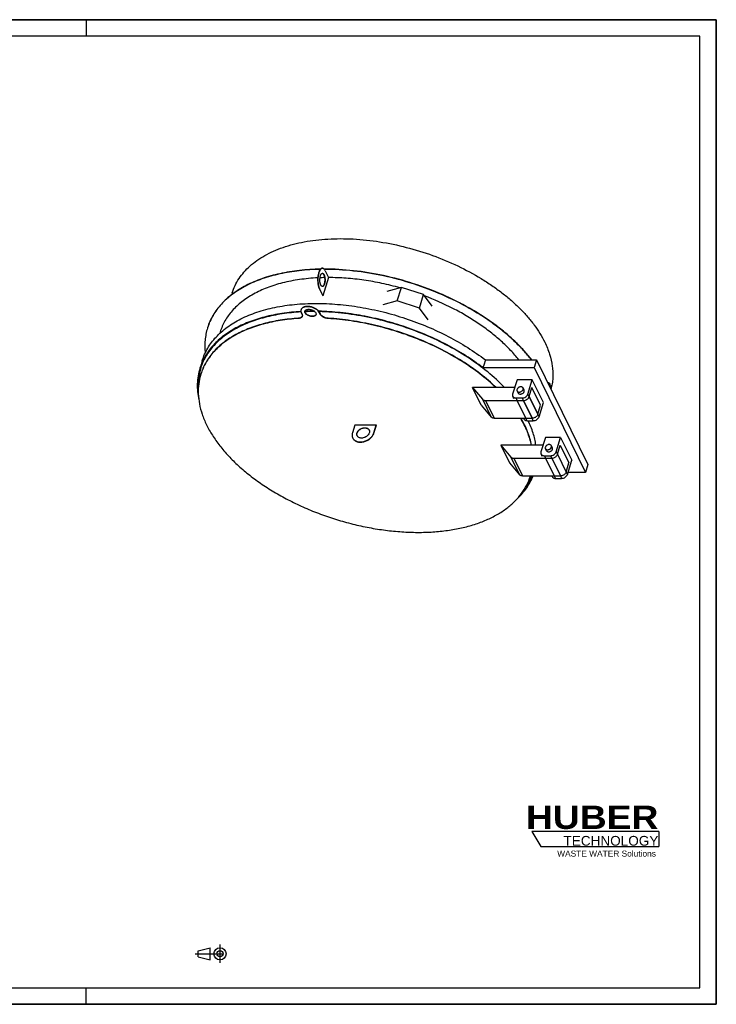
# Model space of a CAD drawing. Header units: millimetres. Extents: x 0 to 4200, y 0 to 2970.
# Tile 2 of 2: x 2100 to 4200, y 0 to 2970. Entities that reach past the tile are written whole.
import ezdxf

# ---------------------------------------------------------------- set-up
doc = ezdxf.new("R2010")
doc.units = ezdxf.units.MM
doc.header["$LTSCALE"] = 231
doc.linetypes.add('CENTER', pattern=[0.6, 0.375, -0.075, 0.075, -0.075])
doc.layers.get('0').update_dxf_attribs({"linetype": 'CONTINUOUS'})
doc.layers.add('005_AXIS', color=7, linetype='CONTINUOUS')
doc.layers.add('HUBER_Logo_BL4', color=7, linetype='CONTINUOUS')
doc.styles.add('TEXTSTYLE_2', font='ariblk.ttf')
doc.styles.add('TEXTSTYLE_3', font='arial.ttf')

# ---------------------------------------------------------------- blocks, each defined once
blk = doc.blocks.new('HUBER_LOGO_BL4', base_point=(3837.5, 503.7))
at = {"layer": 'HUBER_Logo_BL4', "color": 5, "linetype": 'CONTINUOUS'}
for p, q in [((4026.4, 521), (3643.9, 521)), ((3643.9, 521), (3670.9, 476)), ((4026.4, 521), (4026.4, 476)), ((3670.9, 476), (4026.4, 476))]:
    blk.add_line(p, q, dxfattribs=at)
at = {"layer": 'HUBER_Logo_BL4', "color": 2, "linetype": 'CONTINUOUS', "attachment_point": 3, "line_spacing_factor": 0.78}
for s, insert, char_height, width, style in [('HUBER\\P\\fArial;\\H29.25;TECHNOLOGY ', (4025.4, 599.1), 70.2, 387.672, 'TEXTSTYLE_2'), ('WASTE WATER Solutions', (4018, 463.6), 18, 297.033, 'TEXTSTYLE_3')]:
    blk.add_mtext(s, dxfattribs=dict(at, insert=insert, char_height=char_height, width=width, style=style))
blk = doc.blocks.new('PROJEKTIONSMETHODE_1_BL5', base_point=(2680, 152.5))
at = {"color": 2, "linetype": 'CENTER'}
for p, q in [((2703.8, 180), (2703.8, 125)), ((2628.7, 152.5), (2731.3, 152.5))]:
    blk.add_line(p, q, dxfattribs=at)
at = {"color": 2, "linetype": 'CONTINUOUS'}
for p, q in [((2637.8, 161.7), (2674.5, 170.8)), ((2637.8, 143.3), (2637.8, 161.7)), ((2674.5, 134.2), (2674.5, 170.8)), ((2637.8, 143.3), (2674.5, 134.2))]:
    blk.add_line(p, q, dxfattribs=at)
for radius in [18.3, 9.17]:
    blk.add_circle((2703.8, 152.5), radius, dxfattribs=at)

msp = doc.modelspace()

# ---------------------------------------------------------------- linework, layer by layer
at = {"color": 7, "linetype": 'CONTINUOUS'}
for p, q in [((0, 2970), (4200, 2970)), ((4200, 0), (4200, 2970)), ((3250.841, 2162.451), (3207.066, 2150.224)), ((3238.253, 2121.718), (3250.841, 2162.451)), ((3317.353, 2140.694), (3250.841, 2162.451)), ((3304.766, 2099.961), (3317.353, 2140.694)), ((3343.827, 2105.49), (3317.353, 2140.694)), ((3238.253, 2121.718), (3194.479, 2109.491)), ((3304.766, 2099.961), (3238.253, 2121.718)), ((3331.24, 2064.757), (3304.766, 2099.961)), ((2666.351, 2040.797), (2666.107, 2040.014)), ((2666.358, 2040.795), (2666.107, 2040.014)), ((2650.435, 1941.881), (2645.594, 1926.215)), ((3503.768, 1943.88), (3498.926, 1928.213)), ((3503.768, 1943.88), (3658.146, 1943.88)), ((3658.146, 1943.88), (3650.884, 1920.38)), ((3658.146, 1943.88), (3813.107, 1628.102)), ((2645.594, 1926.215), (2643.173, 1918.381)), ((2646.219, 1901.136), (2645.975, 1900.353)), ((2646.229, 1901.132), (2645.975, 1900.353)), ((3498.926, 1928.213), (3496.506, 1920.38)), ((3496.506, 1920.38), (3650.884, 1920.38)), ((3650.884, 1920.38), (3805.845, 1604.602)), ((3535.284, 1860.579), (3464.607, 1860.579)), ((3490.84, 1807.12), (3464.607, 1860.579)), ((3464.607, 1860.579), (3495.573, 1824.854)), ((3592.195, 1860.579), (3535.284, 1860.579)), ((3602.498, 1844.05), (3599.447, 1850.266)), ((3620.452, 1852.861), (3617.402, 1859.077)), ((3635.741, 1833.163), (3644.214, 1860.579)), ((3670.447, 1807.12), (3644.214, 1860.579)), ((3504.279, 1821.413), (3599.873, 1821.413)), ((3599.873, 1821.413), (3618.294, 1821.413)), ((3629.111, 1824.849), (3629.137, 1824.866)), ((3629.115, 1824.846), (3629.14, 1824.863)), ((3490.84, 1807.12), (3521.807, 1771.396)), ((3661.975, 1779.704), (3670.447, 1807.12)), ((3530.513, 1767.954), (3626.107, 1767.954)), ((3626.107, 1767.954), (3644.528, 1767.954)), ((3655.37, 1771.408), (3655.345, 1771.391)), ((3655.373, 1771.404), (3655.348, 1771.387)), ((3550.018, 1686.528), (3576.252, 1633.07)), ((3550.018, 1686.528), (3580.985, 1650.803)), ((3642.928, 1686.528), (3550.018, 1686.528)), ((3677.607, 1686.528), (3642.928, 1686.528)), ((3687.909, 1669.999), (3684.859, 1676.215)), ((3705.864, 1678.81), (3702.813, 1685.026)), ((3721.153, 1659.112), (3729.625, 1686.528)), ((3729.625, 1686.528), (3755.859, 1633.07)), ((3589.691, 1647.362), (3685.285, 1647.362)), ((3685.285, 1647.362), (3703.706, 1647.362)), ((3714.523, 1650.798), (3714.548, 1650.815)), ((3714.526, 1650.795), (3714.551, 1650.812)), ((3576.252, 1633.07), (3607.219, 1597.345)), ((3747.387, 1605.653), (3755.859, 1633.07)), ((3805.845, 1604.602), (3753.027, 1604.602)), ((3813.107, 1628.102), (3805.845, 1604.602)), ((3615.924, 1593.903), (3711.518, 1593.903)), ((3639.613, 1593.296), (3639.794, 1593.903)), ((3639.613, 1593.296), (3639.799, 1593.902)), ((3711.518, 1593.903), (3729.94, 1593.903)), ((3740.782, 1597.357), (3740.757, 1597.34)), ((3740.785, 1597.353), (3740.76, 1597.336)), ((3628.8, 1566.408), (3628.356, 1565.753)), ((3628.829, 1566.395), (3628.377, 1565.744)), ((3628.896, 1566.548), (3628.8, 1566.408)), ((3628.926, 1566.535), (3628.829, 1566.395)), ((0, 0), (4200, 0))]:
    msp.add_line(p, q, dxfattribs=at)
at = {"color": 3, "linetype": 'CONTINUOUS'}
for p, q in [((4200, 2970), (0, 2970)), ((2300, 2970), (2300, 2920)), ((4200, 2970), (4200, 0)), ((2300, 0), (2300, 50)), ((4200, 0), (0, 0))]:
    msp.add_line(p, q, dxfattribs=at)
at = {"color": 5, "linetype": 'CONTINUOUS'}
for p, q in [((4150, 2920), (50, 2920)), ((4150, 50), (4150, 2920)), ((50, 50), (4150, 50))]:
    msp.add_line(p, q, dxfattribs=at)
at = {"color": 9, "linetype": 'CONTINUOUS'}
for p, q in [((3495.573, 1824.854), (3521.807, 1771.396)), ((3504.279, 1821.413), (3530.513, 1767.954)), ((3618.294, 1821.413), (3644.528, 1767.954)), ((3635.741, 1833.163), (3661.975, 1779.704)), ((3580.985, 1650.803), (3607.219, 1597.345)), ((3589.691, 1647.362), (3615.924, 1593.903)), ((3703.706, 1647.362), (3729.94, 1593.903)), ((3721.153, 1659.112), (3747.387, 1605.653))]:
    msp.add_line(p, q, dxfattribs=at)
at = {"color": 7, "linetype": 'CONTINUOUS'}
for centre, radius, start, end in [((2986.542, 1385.461), 705.24, 89.857434, 92.171938), ((2987.117, 1388.804), 700.654, 89.994565, 92.229515), ((2987.182, 1369.751), 719.707, 89.796727, 89.99991), ((3618.293, 1837.879), 16.466, 270.003881, 271.67676), ((3617.755, 1841.741), 20.359, 302.536974, 303.915092), ((3617.861, 1841.583), 20.169, 304.000747, 305.387513), ((3644.527, 1784.42), 16.466, 270.003881, 271.67676), ((3643.988, 1788.283), 20.359, 302.536974, 303.915092), ((3644.095, 1788.125), 20.169, 304.000747, 305.387513), ((3650.837, 1783.147), 11.658, 340.715458, 342.821334), ((3703.705, 1663.828), 16.466, 270.003881, 271.67676), ((3703.167, 1667.69), 20.359, 302.536974, 303.915092), ((3703.273, 1667.533), 20.169, 304.000747, 305.387513), ((3710.015, 1662.555), 11.658, 340.715458, 342.821334), ((3736.248, 1609.097), 11.658, 340.715458, 342.821334), ((3484.668, 1667.261), 175.893, 334.225867, 335.346307), ((3729.939, 1610.37), 16.466, 270.003881, 271.67676), ((3729.4, 1614.232), 20.359, 302.536974, 303.915092), ((3729.506, 1614.074), 20.169, 304.000747, 305.387513)]:
    msp.add_arc(centre, radius, start, end, dxfattribs=at)
for points, knots in [([(3006.709, 2217.585), (2985.556, 2217.234), (2944.41, 2214.746), (2885.203, 2205.216), (2831.037, 2190.124), (2782.832, 2169.698), (2747.651, 2148.054), (2723.569, 2128.344), (2707.818, 2112.746), (2694.123, 2096.13), (2682.548, 2078.566), (2673.151, 2060.135), (2668.358, 2047.298), (2666.35, 2040.797)], [0, 0, 0, 0, 0.15541803, 0.30230091, 0.43977105, 0.56747781, 0.68573757, 0.74170037, 0.79580023, 0.84832021, 0.89959793, 0.95001803, 1, 1, 1, 1]), ([(3006.004, 2216.794), (2984.929, 2216.43), (2943.932, 2213.93), (2884.936, 2204.42), (2830.948, 2189.385), (2782.878, 2169.052), (2747.771, 2147.516), (2723.716, 2127.907), (2707.969, 2112.388), (2694.263, 2095.857), (2682.66, 2078.382), (2673.218, 2060.043), (2668.384, 2047.267), (2666.351, 2040.797)], [0, 0, 0, 0, 0.15533402, 0.30215998, 0.43960736, 0.56732708, 0.68562968, 0.74162024, 0.79574881, 0.84829506, 0.89959277, 0.95002256, 1, 1, 1, 1]), ([(3643.595, 1943.885), (3636.04, 1953.655), (3619.731, 1972.991), (3592.588, 2000.634), (3562.407, 2027.38), (3529.413, 2053.029), (3493.85, 2077.394), (3442.866, 2108.224), (3374.453, 2142.305), (3287.607, 2175.137), (3197.722, 2199.35), (3107.454, 2214.232), (3047.256, 2217.729), (3017.747, 2217.685)], [0, 0, 0, 0, 0.05263723, 0.10766734, 0.16496893, 0.2243704, 0.28565806, 0.34858339, 0.47817336, 0.61073904, 0.74364546, 0.87423722, 1, 1, 1, 1]), ([(3642.746, 1943.885), (3635.183, 1953.62), (3618.868, 1972.883), (3591.738, 2000.423), (3561.592, 2027.067), (3528.656, 2052.618), (3493.169, 2076.89), (3442.315, 2107.602), (3374.098, 2141.561), (3287.518, 2174.294), (3197.912, 2198.463), (3107.914, 2213.36), (3047.887, 2216.909), (3018.455, 2216.902)], [0, 0, 0, 0, 0.05268268, 0.1077478, 0.16507354, 0.22448849, 0.28577971, 0.34869989, 0.47826007, 0.61078243, 0.74364903, 0.87422139, 1, 1, 1, 1]), ([(2650.435, 1941.881), (2652.431, 1948.34), (2657.209, 1961.094), (2666.614, 1979.386), (2678.224, 1996.794), (2691.979, 2013.237), (2707.812, 2028.641), (2725.646, 2042.941), (2745.4, 2056.076), (2774.742, 2072.272), (2815.925, 2089.117), (2870.334, 2103.503), (2929.746, 2112.237), (2993.12, 2115.177), (3059.35, 2112.28), (3127.268, 2103.598), (3195.676, 2089.286), (3263.36, 2069.597), (3329.121, 2044.881), (3391.796, 2015.574), (3450.268, 1982.199), (3486.607, 1957.041), (3503.768, 1943.88)], [0, 0, 0, 0, 0.02121205, 0.04261744, 0.06440099, 0.08673156, 0.10975658, 0.13359876, 0.15835481, 0.18409566, 0.23866097, 0.29744844, 0.36027509, 0.42672763, 0.49621669, 0.56802245, 0.64133386, 0.71528388, 0.78898243, 0.86154847, 0.93214238, 1, 1, 1, 1]), ([(2947.594, 2089.616), (2928.546, 2088.539), (2891.571, 2084.844), (2838.553, 2074.221), (2790.208, 2058.806), (2747.264, 2038.798), (2710.382, 2014.458), (2684.83, 1990.452), (2668.279, 1969.532), (2657.888, 1953.241), (2649.399, 1936.204), (2645.024, 1924.371), (2643.173, 1918.381)], [0, 0, 0, 0, 0.15441874, 0.30026761, 0.43690332, 0.5641726, 0.68252958, 0.79314903, 0.84620411, 0.89812318, 0.94926077, 1, 1, 1, 1]), ([(2947.864, 2088.349), (2928.917, 2087.264), (2892.138, 2083.561), (2839.405, 2072.956), (2791.323, 2057.588), (2748.614, 2037.656), (2711.933, 2013.418), (2686.522, 1989.52), (2670.06, 1968.698), (2659.724, 1952.483), (2651.28, 1935.527), (2646.926, 1923.751), (2645.084, 1917.791)], [0, 0, 0, 0, 0.15439826, 0.30022698, 0.43684693, 0.56410828, 0.68246742, 0.79309978, 0.84616487, 0.89809587, 0.94924675, 1, 1, 1, 1]), ([(3496.506, 1920.38), (3479.907, 1933.111), (3444.814, 1957.488), (3388.43, 1989.98), (3328.04, 2018.692), (3264.652, 2043.145), (3199.319, 2062.932), (3133.126, 2077.725), (3067.179, 2087.278), (3023.309, 2090.097), (3001.682, 2090.544)], [0, 0, 0, 0, 0.11811165, 0.24087572, 0.36705223, 0.49527844, 0.62412115, 0.75212642, 0.87786854, 1, 1, 1, 1]), ([(3561.658, 1860.586), (3545.75, 1877.213), (3510.557, 1909.353), (3451.159, 1952.4), (3384.668, 1991.006), (3312.642, 2024.262), (3236.758, 2051.398), (3158.788, 2071.779), (3080.565, 2084.927), (3028.359, 2088.747), (3002.659, 2089.293)], [0, 0, 0, 0, 0.11172357, 0.23072195, 0.35554645, 0.48442465, 0.61537795, 0.74632735, 0.87519405, 1, 1, 1, 1]), ([(2940.507, 2068.673), (2922.106, 2067.481), (2886.396, 2063.626), (2835.219, 2052.976), (2788.563, 2037.75), (2747.113, 2018.14), (2711.487, 1994.396), (2686.774, 1971.055), (2670.725, 1950.746), (2660.622, 1934.938), (2652.339, 1918.415), (2648.044, 1906.942), (2646.219, 1901.136)], [0, 0, 0, 0, 0.1541209, 0.29970779, 0.43616377, 0.56336933, 0.68179392, 0.79260253, 0.84578479, 0.89784376, 0.94912457, 1, 1, 1, 1]), ([(3535.284, 1860.579), (3520.052, 1875.116), (3487.004, 1903.197), (3432.304, 1941.025), (3372.029, 1975.112), (3307.344, 2004.799), (3239.489, 2029.518), (3169.77, 2048.793), (3099.538, 2062.25), (3052.489, 2067.255), (3029.201, 2068.673)], [0, 0, 0, 0, 0.11332401, 0.23289092, 0.35745217, 0.48553571, 0.6155234, 0.7457215, 0.87442808, 1, 1, 1, 1]), ([(2666.107, 2040.014), (2664.262, 2034.043), (2661.19, 2021.852), (2658.509, 2003.078), (2657.755, 1983.86), (2658.529, 1970.954), (2659.222, 1964.472)], [0, 0, 0, 0, 0.24554836, 0.49291601, 0.74385664, 1, 1, 1, 1]), ([(2643.173, 1918.381), (2640.87, 1910.929), (2637.251, 1895.6), (2634.923, 1871.875), (2635.689, 1847.514), (2638.207, 1831.246), (2639.939, 1823.089)], [0, 0, 0, 0, 0.24291013, 0.48875572, 0.74030147, 1, 1, 1, 1]), ([(2645.084, 1917.791), (2643.328, 1912.108), (2640.393, 1900.509), (2637.788, 1882.655), (2636.982, 1864.383), (2637.637, 1852.109), (2638.251, 1845.944)], [0, 0, 0, 0, 0.24570988, 0.49317164, 0.74407638, 1, 1, 1, 1]), ([(2646.261, 1921.41), (2643.994, 1913.353), (2640.608, 1896.751), (2639.628, 1879.842), (2639.708, 1871.335)], [0, 0, 0, 0, 0.49595892, 1, 1, 1, 1]), ([(2645.975, 1900.353), (2643.093, 1891.025), (2638.895, 1871.646), (2637.575, 1841.519), (2641.184, 1810.528), (2649.657, 1778.998), (2662.877, 1747.224), (2680.697, 1715.498), (2702.937, 1684.11), (2729.379, 1653.346), (2759.769, 1623.493), (2793.818, 1594.829), (2831.202, 1567.624), (2871.565, 1542.136), (2914.522, 1518.608), (2959.663, 1497.263), (3006.556, 1478.307), (3054.752, 1461.92), (3103.791, 1448.259), (3153.203, 1437.455), (3202.516, 1429.611), (3251.257, 1424.802), (3298.963, 1423.075), (3345.178, 1424.446), (3389.462, 1428.903), (3431.397, 1436.406), (3470.584, 1446.889), (3506.655, 1460.258), (3539.267, 1476.398), (3568.109, 1495.175), (3592.892, 1516.428), (3613.357, 1539.979), (3629.264, 1565.599), (3636.731, 1583.968), (3639.613, 1593.296)], [0, 0, 0, 0, 0.02239585, 0.04522446, 0.06887896, 0.09368359, 0.11987912, 0.14762111, 0.17698605, 0.20798108, 0.24055423, 0.27460421, 0.309989, 0.34653344, 0.38403587, 0.42227415, 0.46101116, 0.49999998, 0.53898879, 0.57772581, 0.61596409, 0.65346652, 0.69001096, 0.72539576, 0.75944575, 0.7920189, 0.82301393, 0.85237888, 0.88012087, 0.9063164, 0.93112103, 0.95477554, 0.97760415, 1, 1, 1, 1]), ([(3599.214, 1854.671), (3598.985, 1853.931), (3598.756, 1852.415), (3599.129, 1850.915), (3599.447, 1850.266)], [0, 0, 0, 0, 0.51739372, 1, 1, 1, 1]), ([(3617.402, 1859.077), (3617.233, 1859.421), (3616.812, 1860.08), (3615.67, 1861.226), (3613.711, 1862.233), (3610.941, 1862.633), (3607.954, 1862.266), (3605.019, 1861.165), (3601.677, 1858.974), (3599.772, 1856.477), (3599.214, 1854.671)], [0, 0, 0, 0, 0.05092358, 0.10298886, 0.21361372, 0.33632778, 0.46990858, 0.6095645, 0.74881002, 1, 1, 1, 1]), ([(3599.447, 1850.266), (3599.616, 1849.922), (3600.036, 1849.262), (3601.179, 1848.117), (3603.138, 1847.109), (3605.908, 1846.709), (3608.894, 1847.077), (3611.83, 1848.177), (3615.172, 1850.368), (3617.077, 1852.866), (3617.635, 1854.671)], [0, 0, 0, 0, 0.05092358, 0.10298886, 0.21361372, 0.33632778, 0.46990858, 0.6095645, 0.74881002, 1, 1, 1, 1]), ([(3602.498, 1844.05), (3602.666, 1843.706), (3603.087, 1843.046), (3604.23, 1841.901), (3606.188, 1840.893), (3608.959, 1840.493), (3611.945, 1840.861), (3614.881, 1841.961), (3618.223, 1844.152), (3620.127, 1846.649), (3620.685, 1848.455)], [0, 0, 0, 0, 0.05092357, 0.10298889, 0.21361388, 0.33632806, 0.46990889, 0.60956476, 0.74881019, 1, 1, 1, 1]), ([(3617.635, 1854.671), (3617.864, 1855.412), (3618.092, 1856.927), (3617.72, 1858.428), (3617.402, 1859.077)], [0, 0, 0, 0, 0.51739372, 1, 1, 1, 1]), ([(3620.685, 1848.455), (3620.914, 1849.195), (3621.143, 1850.711), (3620.771, 1852.212), (3620.452, 1852.861)], [0, 0, 0, 0, 0.51739377, 1, 1, 1, 1]), ([(3495.573, 1824.854), (3496.053, 1824.3), (3497.199, 1823.292), (3499.286, 1822.208), (3501.692, 1821.551), (3503.401, 1821.413), (3504.279, 1821.413)], [0, 0, 0, 0, 0.2281845, 0.46928359, 0.72643155, 1, 1, 1, 1]), ([(3618.775, 1821.42), (3619.624, 1821.444), (3623.108, 1821.812), (3626.473, 1823.153), (3628.705, 1824.577)], [0, 0, 0, 0, 0.24284626, 1, 1, 1, 1]), ([(3629.541, 1825.14), (3631.005, 1826.18), (3633.551, 1828.543), (3635.26, 1831.607), (3635.741, 1833.163)], [0, 0, 0, 0, 0.52435954, 1, 1, 1, 1]), ([(3530.513, 1767.954), (3529.634, 1767.954), (3527.926, 1768.092), (3525.52, 1768.75), (3523.433, 1769.834), (3522.287, 1770.842), (3521.807, 1771.396)], [0, 0, 0, 0, 0.27356845, 0.53071641, 0.7718155, 1, 1, 1, 1]), ([(3642.928, 1686.528), (3640.031, 1700.363), (3631.246, 1728.528), (3618.052, 1754.856), (3610.352, 1767.955)], [0, 0, 0, 0, 0.48193494, 1, 1, 1, 1]), ([(3656.135, 1686.523), (3654.435, 1698.957), (3648.595, 1724.338), (3638.88, 1748.462), (3633.084, 1760.495)], [0, 0, 0, 0, 0.48443747, 1, 1, 1, 1]), ([(3654.939, 1771.119), (3654.185, 1770.638), (3651.121, 1768.952), (3647.61, 1768.037), (3645.009, 1767.961)], [0, 0, 0, 0, 0.25571555, 1, 1, 1, 1]), ([(3661.841, 1779.297), (3661.323, 1777.818), (3659.624, 1774.926), (3657.174, 1772.676), (3655.775, 1771.682)], [0, 0, 0, 0, 0.47726185, 1, 1, 1, 1]), ([(3684.626, 1680.62), (3684.397, 1679.88), (3684.168, 1678.364), (3684.54, 1676.864), (3684.859, 1676.215)], [0, 0, 0, 0, 0.51739372, 1, 1, 1, 1]), ([(3702.813, 1685.026), (3702.645, 1685.37), (3702.224, 1686.029), (3701.081, 1687.175), (3699.123, 1688.183), (3696.353, 1688.583), (3693.366, 1688.215), (3690.43, 1687.114), (3687.088, 1684.923), (3685.184, 1682.426), (3684.626, 1680.62)], [0, 0, 0, 0, 0.05092358, 0.10298886, 0.21361372, 0.33632778, 0.46990858, 0.6095645, 0.74881002, 1, 1, 1, 1]), ([(3684.859, 1676.215), (3685.028, 1675.871), (3685.448, 1675.211), (3686.591, 1674.066), (3688.55, 1673.058), (3691.32, 1672.658), (3694.306, 1673.026), (3697.242, 1674.126), (3700.584, 1676.317), (3702.489, 1678.815), (3703.047, 1680.62)], [0, 0, 0, 0, 0.05092358, 0.10298886, 0.21361372, 0.33632778, 0.46990858, 0.6095645, 0.74881002, 1, 1, 1, 1]), ([(3687.909, 1669.999), (3688.078, 1669.655), (3688.499, 1668.995), (3689.642, 1667.85), (3691.6, 1666.842), (3694.37, 1666.442), (3697.357, 1666.81), (3700.293, 1667.91), (3703.635, 1670.101), (3705.539, 1672.599), (3706.097, 1674.404)], [0, 0, 0, 0, 0.05092357, 0.10298889, 0.21361388, 0.33632806, 0.46990889, 0.60956476, 0.74881019, 1, 1, 1, 1]), ([(3703.047, 1680.62), (3703.276, 1681.361), (3703.504, 1682.876), (3703.132, 1684.377), (3702.813, 1685.026)], [0, 0, 0, 0, 0.51739372, 1, 1, 1, 1]), ([(3706.097, 1674.404), (3706.326, 1675.145), (3706.555, 1676.66), (3706.182, 1678.161), (3705.864, 1678.81)], [0, 0, 0, 0, 0.51739377, 1, 1, 1, 1]), ([(3580.985, 1650.803), (3581.465, 1650.25), (3582.611, 1649.241), (3584.698, 1648.158), (3587.104, 1647.5), (3588.812, 1647.362), (3589.691, 1647.362)], [0, 0, 0, 0, 0.2281845, 0.46928359, 0.72643155, 1, 1, 1, 1]), ([(3704.187, 1647.369), (3705.036, 1647.394), (3708.52, 1647.761), (3711.885, 1649.102), (3714.117, 1650.526)], [0, 0, 0, 0, 0.24284626, 1, 1, 1, 1]), ([(3714.953, 1651.09), (3716.352, 1652.083), (3718.802, 1654.333), (3720.502, 1657.226), (3721.019, 1658.705)], [0, 0, 0, 0, 0.52273815, 1, 1, 1, 1]), ([(3747.253, 1605.246), (3746.735, 1603.767), (3745.036, 1600.875), (3742.586, 1598.625), (3741.186, 1597.631)], [0, 0, 0, 0, 0.47726185, 1, 1, 1, 1]), ([(3601.085, 1526.171), (3606.253, 1531.108), (3615.987, 1541.34), (3628.771, 1557.912), (3639.448, 1575.394), (3645.153, 1587.663), (3647.622, 1593.891)], [0, 0, 0, 0, 0.2590291, 0.51085223, 0.75719552, 1, 1, 1, 1]), ([(3615.924, 1593.903), (3615.046, 1593.903), (3613.337, 1594.041), (3610.931, 1594.699), (3608.844, 1595.783), (3607.699, 1596.791), (3607.219, 1597.345)], [0, 0, 0, 0, 0.27356845, 0.53071641, 0.7718155, 1, 1, 1, 1]), ([(3615.147, 1543.838), (3621.533, 1551.423), (3633.058, 1567.352), (3641.883, 1584.935), (3645.477, 1593.9)], [0, 0, 0, 0, 0.506551, 1, 1, 1, 1]), ([(3643.062, 1590.778), (3642.053, 1588.688), (3637.817, 1580.34), (3632.924, 1572.328), (3628.926, 1566.535)], [0, 0, 0, 0, 0.24799617, 1, 1, 1, 1]), ([(3740.35, 1597.068), (3739.597, 1596.587), (3736.533, 1594.902), (3733.021, 1593.986), (3730.42, 1593.91)], [0, 0, 0, 0, 0.25571555, 1, 1, 1, 1])]:
    msp.add_open_spline(points, degree=3, knots=knots, dxfattribs=at)
at = {"layer": '005_AXIS', "color": 7, "linetype": 'CONTINUOUS'}
for p, q in [((3011.815, 2220.135), (3012.736, 2220.135)), ((3021.209, 2212.551), (3031.275, 2192.038)), ((3031.275, 2192.038), (3014.331, 2137.205)), ((2740.634, 2145.703), (2739.097, 2140.73)), ((3003.343, 2157.718), (3013.409, 2137.205)), ((3004.264, 2157.718), (3014.331, 2137.205)), ((2948.126, 2095.243), (2947.884, 2094.459)), ((2948.915, 2085.602), (2951.148, 2081.052)), ((3006.411, 2081.052), (3004.178, 2085.602)), ((3006.653, 2081.835), (3004.42, 2086.385)), ((2951.787, 2075.166), (2951.777, 2075.142)), ((2951.786, 2075.166), (2951.777, 2075.142)), ((2704.324, 2028.204), (2702.926, 2023.68)), ((3599.341, 1883.705), (3586.028, 1840.622)), ((3645.394, 1883.705), (3599.341, 1883.705)), ((3632.081, 1840.622), (3645.394, 1883.705)), ((3678.949, 1815.328), (3645.394, 1883.705)), ((3699.509, 1868.303), (3699.814, 1867.682)), ((3590.038, 1826.554), (3586.378, 1834.014)), ((3596.213, 1828.872), (3614.634, 1828.872)), ((3665.635, 1772.245), (3678.949, 1815.328)), ((3619.932, 1765.637), (3618.795, 1767.954)), ((3629.767, 1760.495), (3648.188, 1760.495)), ((3110.405, 1747.135), (3103.143, 1723.635)), ((3174.879, 1747.135), (3110.405, 1747.135)), ((3167.617, 1723.635), (3174.879, 1747.135)), ((3167.922, 1723.014), (3175.184, 1746.514)), ((3175.184, 1746.514), (3174.879, 1747.135)), ((3104.264, 1707.595), (3103.959, 1708.216)), ((3684.753, 1709.654), (3671.439, 1666.571)), ((3730.806, 1709.654), (3684.753, 1709.654)), ((3717.492, 1666.571), (3730.806, 1709.654)), ((3730.806, 1709.654), (3764.361, 1641.277)), ((3675.45, 1652.504), (3671.789, 1659.963)), ((3681.624, 1654.821), (3700.046, 1654.821)), ((3751.047, 1598.194), (3764.361, 1641.277)), ((3705.344, 1591.586), (3704.207, 1593.903)), ((3715.179, 1586.444), (3733.6, 1586.444))]:
    msp.add_line(p, q, dxfattribs=at)
at = {"layer": '005_AXIS', "color": 9, "linetype": 'CONTINUOUS'}
for p, q in [((3003.343, 2157.718), (3004.264, 2157.718)), ((3004.178, 2085.602), (3004.42, 2086.385)), ((3006.411, 2081.052), (3006.653, 2081.835)), ((2940.507, 2068.673), (2940.749, 2069.456)), ((3029.201, 2068.673), (3029.443, 2069.456)), ((3599.873, 1821.413), (3596.213, 1828.872)), ((3626.107, 1767.954), (3599.873, 1821.413)), ((3618.294, 1821.413), (3614.634, 1828.872)), ((3644.528, 1767.954), (3618.294, 1821.413)), ((3635.741, 1833.163), (3632.081, 1840.622)), ((3661.975, 1779.704), (3635.741, 1833.163)), ((3629.767, 1760.495), (3626.107, 1767.954)), ((3648.188, 1760.495), (3644.528, 1767.954)), ((3665.635, 1772.245), (3661.975, 1779.704)), ((3167.922, 1723.014), (3167.617, 1723.635)), ((3717.492, 1666.571), (3721.153, 1659.112)), ((3681.624, 1654.821), (3685.285, 1647.362)), ((3685.285, 1647.362), (3711.518, 1593.903)), ((3700.046, 1654.821), (3703.706, 1647.362)), ((3703.706, 1647.362), (3729.94, 1593.903)), ((3721.153, 1659.112), (3747.387, 1605.653)), ((3747.387, 1605.653), (3751.047, 1598.194)), ((3711.518, 1593.903), (3715.179, 1586.444)), ((3729.94, 1593.903), (3733.6, 1586.444))]:
    msp.add_line(p, q, dxfattribs=at)
at = {"layer": '005_AXIS', "color": 7, "linetype": 'CONTINUOUS'}
for centre, radius, start, end in [((3012.74, 2214.753), 5.382, 90.037836, 99.709367), ((3030.492, 1533.245), 658.79, 90.987693, 92.186963), ((2957.305, 2091.547), 9.861, 158.069433, 162.824055), ((2965.672, 2089.833), 5.862, 170.928235, 171.557435), ((2965.618, 2089.842), 5.807, 166.937812, 170.932419), ((2987.914, 2082.96), 5.86, 334.181095, 334.726018), ((2987.962, 2082.937), 5.807, 334.721759, 338.742344), ((2945.758, 2077.886), 6.614, 335.71331, 339.674899), ((3683.145, 1860.273), 18.228, 23.962422, 26.138014), ((3144.275, 1727.228), 10.432, 28.091125, 29.938396), ((3120.323, 1716.247), 18.228, 206.138912, 208.31502), ((3120.332, 1716.251), 18.238, 208.314969, 208.602258), ((3127.093, 1718.797), 10.43, 202.341276, 204.279371)]:
    msp.add_arc(centre, radius, start, end, dxfattribs=at)
for points, knots in [([(2740.634, 2145.703), (2742.977, 2153.285), (2748.815, 2168.232), (2760.803, 2189.384), (2775.953, 2209.188), (2794.141, 2227.504), (2815.229, 2244.213), (2839.066, 2259.212), (2865.487, 2272.407), (2894.311, 2283.716), (2925.342, 2293.067), (2958.373, 2300.401), (2993.179, 2305.67), (3029.527, 2308.841), (3067.17, 2309.892), (3119.296, 2308.442), (3185.994, 2301.222), (3266.088, 2284.512), (3344.961, 2260.106), (3420.484, 2228.663), (3479.587, 2196.956), (3523.402, 2168.718), (3553.855, 2146.595), (3582.04, 2123.456), (3607.764, 2099.457), (3630.858, 2074.753), (3657.289, 2041.897), (3673.776, 2015.528), (3682.628, 1997.489)], [0, 0, 0, 0, 0.02145339, 0.04320291, 0.0655251, 0.0886611, 0.11280679, 0.13810891, 0.16466565, 0.19253013, 0.22171507, 0.2521978, 0.28392515, 0.31681786, 0.35077457, 0.38567538, 0.45773246, 0.53179964, 0.60654568, 0.68060201, 0.75263802, 0.78752482, 0.82146549, 0.8543404, 0.8860485, 0.91651092, 0.94567492, 1, 1, 1, 1]), ([(3011.815, 2220.135), (3011.103, 2220.135), (3009.582, 2219.812), (3007.489, 2218.472), (3005.548, 2216.37), (3003.77, 2213.557), (3002.183, 2210.09), (3000.818, 2206.043), (2999.708, 2201.507), (2998.582, 2194.82), (2997.984, 2186.041), (2998.406, 2177.222), (2999.39, 2170.417), (3000.407, 2165.736), (3001.687, 2161.511), (3002.758, 2158.91), (3003.343, 2157.718)], [0, 0, 0, 0, 0.03137732, 0.06650201, 0.10783698, 0.15645907, 0.21247955, 0.2753912, 0.3442773, 0.41793893, 0.57381241, 0.73077884, 0.80576819, 0.87644301, 0.94152877, 1, 1, 1, 1]), ([(3011.832, 2220.058), (3011.123, 2219.937), (3009.649, 2219.366), (3007.672, 2217.77), (3005.837, 2215.47), (3004.165, 2212.513), (3002.682, 2208.957), (3001.42, 2204.874), (3000.406, 2200.353), (2999.401, 2193.766), (2998.911, 2185.191), (2999.39, 2176.614), (3000.387, 2170.021), (3001.395, 2165.491), (3002.652, 2161.398), (3003.696, 2158.876), (3004.264, 2157.718)], [0, 0, 0, 0, 0.03209149, 0.06891213, 0.11222017, 0.16264575, 0.2200688, 0.28388048, 0.35313992, 0.42667384, 0.58105682, 0.7355052, 0.80911868, 0.87848557, 0.9424283, 1, 1, 1, 1]), ([(3007.895, 2169.468), (3007.561, 2170.149), (3006.948, 2171.635), (3005.936, 2174.981), (3005.119, 2179.699), (3004.832, 2185.652), (3005.175, 2190.669), (3005.818, 2194.49), (3006.452, 2197.082), (3007.232, 2199.395), (3008.139, 2201.376), (3009.155, 2202.983), (3010.264, 2204.185), (3011.46, 2204.951), (3012.329, 2205.135), (3012.736, 2205.135)], [0, 0, 0, 0, 0.05847658, 0.12356834, 0.26915398, 0.42613482, 0.58202262, 0.65569101, 0.72458344, 0.78750088, 0.84352653, 0.89215309, 0.93349187, 0.9686198, 1, 1, 1, 1]), ([(3012.27, 2205.101), (3012.682, 2205.039), (3013.543, 2204.72), (3014.696, 2203.8), (3015.764, 2202.463), (3016.366, 2201.393), (3016.657, 2200.801)], [0, 0, 0, 0, 0.19671171, 0.42254643, 0.68895254, 1, 1, 1, 1]), ([(3016.657, 2200.801), (3016.982, 2200.138), (3017.581, 2198.693), (3018.576, 2195.442), (3019.395, 2190.858), (3019.717, 2185.055), (3019.377, 2179.259), (3018.544, 2174.689), (3017.538, 2171.458), (3016.684, 2169.43), (3015.723, 2167.748), (3014.668, 2166.444), (3013.533, 2165.546), (3012.687, 2165.233), (3012.281, 2165.171)], [0, 0, 0, 0, 0.05767022, 0.12173642, 0.26491828, 0.41964367, 0.57420658, 0.71692307, 0.78066382, 0.83796521, 0.88822671, 0.93134802, 0.96799822, 1, 1, 1, 1]), ([(3021.209, 2212.551), (3020.656, 2213.677), (3019.508, 2215.695), (3017.444, 2218.159), (3015.49, 2219.523), (3013.901, 2220.049), (3013.119, 2220.135), (3012.736, 2220.135)], [0, 0, 0, 0, 0.31561707, 0.58147503, 0.80371556, 0.90368772, 1, 1, 1, 1]), ([(3012.736, 2205.135), (3013.18, 2205.135), (3014.135, 2204.912), (3015.424, 2204.005), (3016.606, 2202.598), (3017.262, 2201.445), (3017.578, 2200.801)], [0, 0, 0, 0, 0.19544252, 0.41791584, 0.6840523, 1, 1, 1, 1]), ([(3017.578, 2200.801), (3017.912, 2200.12), (3018.524, 2198.634), (3019.537, 2195.289), (3020.354, 2190.57), (3020.64, 2184.618), (3020.298, 2179.6), (3019.655, 2175.779), (3019.02, 2173.187), (3018.241, 2170.875), (3017.333, 2168.894), (3016.318, 2167.286), (3015.208, 2166.085), (3014.013, 2165.319), (3013.144, 2165.135), (3012.736, 2165.135)], [0, 0, 0, 0, 0.05847658, 0.12356834, 0.26915398, 0.42613482, 0.58202262, 0.65569101, 0.72458344, 0.78750088, 0.84352653, 0.89215309, 0.93349187, 0.9686198, 1, 1, 1, 1]), ([(2998.387, 2191.251), (2980.008, 2190.348), (2944.319, 2187.042), (2893.113, 2177.156), (2846.395, 2162.61), (2804.881, 2143.594), (2769.222, 2120.36), (2744.517, 2097.373), (2728.526, 2077.312), (2718.496, 2061.681), (2710.312, 2045.324), (2706.102, 2033.957), (2704.324, 2028.204)], [0, 0, 0, 0, 0.15461821, 0.30066527, 0.43745686, 0.5648056, 0.68314247, 0.79363528, 0.84659172, 0.89839306, 0.94939926, 1, 1, 1, 1]), ([(3012.736, 2165.135), (3012.293, 2165.135), (3011.338, 2165.357), (3010.048, 2166.264), (3008.866, 2167.672), (3008.211, 2168.825), (3007.895, 2169.468)], [0, 0, 0, 0, 0.19544252, 0.41791584, 0.6840523, 1, 1, 1, 1]), ([(3246.331, 2161.21), (3228.386, 2166.233), (3192.381, 2175.086), (3138.104, 2184.751), (3084.396, 2190.641), (3048.808, 2192.026), (3031.275, 2192.038)], [0, 0, 0, 0, 0.25658452, 0.51013036, 0.75857764, 1, 1, 1, 1]), ([(3605.169, 1943.882), (3597.215, 1953.816), (3579.978, 1973.43), (3551.205, 2001.271), (3519.132, 2028.017), (3484.049, 2053.427), (3446.267, 2077.276), (3392.305, 2106.949), (3349.514, 2125.846), (3320.187, 2136.949)], [0, 0, 0, 0, 0.10970353, 0.22475562, 0.34480743, 0.46938182, 0.59789664, 0.72968532, 1, 1, 1, 1]), ([(2947.884, 2094.459), (2947.674, 2093.78), (2947.399, 2092.35), (2947.464, 2089.298), (2948.213, 2087.031), (2948.915, 2085.602)], [0, 0, 0, 0, 0.23414064, 0.47537485, 1, 1, 1, 1]), ([(3004.42, 2086.385), (3003.315, 2088.638), (3000.831, 2091.81), (2996.71, 2095.389), (2991.594, 2098.871), (2984.271, 2102.306), (2974.912, 2104.739), (2967.039, 2105.241), (2961.207, 2104.571), (2957.368, 2103.591), (2954.041, 2102.141), (2951.312, 2100.247), (2949.267, 2097.944), (2948.407, 2096.153), (2948.126, 2095.242)], [0, 0, 0, 0, 0.11369652, 0.17834122, 0.24724227, 0.39336916, 0.54223058, 0.68312449, 0.74780633, 0.80751969, 0.86196575, 0.91141285, 0.9568435, 1, 1, 1, 1]), ([(3004.178, 2085.602), (3003.094, 2087.811), (3000.674, 2090.926), (2996.657, 2094.456), (2991.672, 2097.901), (2984.521, 2101.332), (2975.341, 2103.832), (2967.577, 2104.452), (2961.773, 2103.92), (2957.912, 2103.055), (2954.524, 2101.732), (2951.696, 2099.975), (2949.507, 2097.816), (2948.51, 2096.106), (2948.158, 2095.23)], [0, 0, 0, 0, 0.11286392, 0.17692496, 0.24518821, 0.39011566, 0.53828248, 0.67938791, 0.74455872, 0.80498857, 0.86029637, 0.91060355, 0.95667527, 1, 1, 1, 1]), ([(2951.148, 2081.052), (2951.615, 2080.099), (2952.115, 2078.588), (2952.158, 2076.553), (2951.975, 2075.599), (2951.835, 2075.147)], [0, 0, 0, 0, 0.52462512, 0.76585936, 1, 1, 1, 1]), ([(2960.428, 2085.602), (2960.019, 2086.436), (2959.582, 2087.758), (2959.544, 2089.538), (2959.704, 2090.372), (2959.827, 2090.769)], [0, 0, 0, 0, 0.52462514, 0.76585933, 1, 1, 1, 1]), ([(2960.67, 2086.385), (2960.329, 2087.08), (2959.824, 2088.49), (2959.771, 2089.998), (2959.874, 2090.694)], [0, 0, 0, 0, 0.52408575, 1, 1, 1, 1]), ([(2959.827, 2090.769), (2959.991, 2091.299), (2960.492, 2092.345), (2961.685, 2093.688), (2963.277, 2094.793), (2965.982, 2095.97), (2970.098, 2096.649), (2975.449, 2096.309), (2980.913, 2094.889), (2985.936, 2092.529), (2990.016, 2089.474), (2992.02, 2086.916), (2992.665, 2085.602)], [0, 0, 0, 0, 0.04317929, 0.08863394, 0.13810719, 0.19258204, 0.31675069, 0.45771901, 0.606659, 0.752863, 0.88624348, 1, 1, 1, 1]), ([(2993.266, 2080.435), (2993.102, 2079.904), (2992.601, 2078.859), (2991.408, 2077.516), (2989.816, 2076.411), (2987.111, 2075.233), (2982.995, 2074.554), (2977.644, 2074.895), (2972.18, 2076.314), (2967.157, 2078.674), (2963.077, 2081.73), (2961.073, 2084.288), (2960.428, 2085.602)], [0, 0, 0, 0, 0.04317929, 0.08863394, 0.13810719, 0.19258204, 0.31675069, 0.45771901, 0.606659, 0.752863, 0.88624348, 1, 1, 1, 1]), ([(2993.189, 2080.407), (2992.95, 2079.914), (2992.307, 2078.958), (2990.966, 2077.767), (2989.272, 2076.806), (2986.493, 2075.819), (2982.402, 2075.329), (2977.171, 2075.815), (2971.9, 2077.303), (2967.093, 2079.656), (2963.202, 2082.645), (2961.292, 2085.117), (2960.67, 2086.385)], [0, 0, 0, 0, 0.04360556, 0.09029636, 0.14135828, 0.19739344, 0.32373976, 0.46502249, 0.61264272, 0.75662731, 0.88777556, 1, 1, 1, 1]), ([(2992.665, 2085.602), (2993.074, 2084.768), (2993.511, 2083.446), (2993.549, 2081.665), (2993.389, 2080.831), (2993.266, 2080.435)], [0, 0, 0, 0, 0.52462514, 0.76585933, 1, 1, 1, 1]), ([(3029.201, 2068.673), (3026.795, 2068.819), (3021.988, 2069.692), (3016.384, 2071.951), (3012.397, 2074.41), (3009.183, 2076.999), (3007.242, 2079.358), (3006.411, 2081.052)], [0, 0, 0, 0, 0.26881307, 0.53981787, 0.66873281, 0.78961404, 1, 1, 1, 1]), ([(3029.443, 2069.456), (3027.037, 2069.603), (3022.23, 2070.475), (3016.626, 2072.734), (3012.639, 2075.194), (3009.425, 2077.783), (3007.484, 2080.141), (3006.653, 2081.835)], [0, 0, 0, 0, 0.26881307, 0.53981787, 0.66873281, 0.78961404, 1, 1, 1, 1]), ([(2940.749, 2069.456), (2922.298, 2068.261), (2886.493, 2064.392), (2835.19, 2053.693), (2788.437, 2038.394), (2746.923, 2018.687), (2711.273, 1994.826), (2686.576, 1971.372), (2670.565, 1950.967), (2660.502, 1935.086), (2652.271, 1918.488), (2648.019, 1906.967), (2646.218, 1901.136)], [0, 0, 0, 0, 0.1541907, 0.29981675, 0.43627942, 0.56346229, 0.68184413, 0.79260651, 0.84577202, 0.89782253, 0.94910654, 1, 1, 1, 1]), ([(2951.835, 2075.147), (2951.696, 2074.697), (2951.313, 2073.813), (2950.141, 2072.166), (2947.912, 2070.453), (2944.47, 2069.145), (2941.885, 2068.762), (2940.507, 2068.673)], [0, 0, 0, 0, 0.10223736, 0.20753154, 0.43631185, 0.69994741, 1, 1, 1, 1]), ([(2951.777, 2075.142), (2951.405, 2074.326), (2950.251, 2072.757), (2947.7, 2071.032), (2944.445, 2069.882), (2942.03, 2069.539), (2940.749, 2069.456)], [0, 0, 0, 0, 0.20744503, 0.43885439, 0.7029062, 1, 1, 1, 1]), ([(3536.344, 1860.58), (3521.123, 1875.167), (3488.078, 1903.349), (3433.344, 1941.314), (3372.994, 1975.531), (3308.2, 2005.335), (3240.21, 2030.153), (3170.339, 2049.504), (3099.945, 2063.014), (3052.786, 2068.035), (3029.443, 2069.456)], [0, 0, 0, 0, 0.11323806, 0.23275305, 0.35729433, 0.48538501, 0.61540019, 0.74563819, 0.87438863, 1, 1, 1, 1]), ([(3682.628, 1997.489), (3688.458, 1985.609), (3698.208, 1961.78), (3705.339, 1930.828), (3707.461, 1906.699), (3707.321, 1889.152), (3705.466, 1871.98), (3703.084, 1860.792), (3701.615, 1855.305)], [0, 0, 0, 0, 0.2709599, 0.52496574, 0.64692456, 0.76626114, 0.88369298, 1, 1, 1, 1]), ([(3691.011, 1876.927), (3692.846, 1875.928), (3696.199, 1873.48), (3698.63, 1870.094), (3699.509, 1868.303)], [0, 0, 0, 0, 0.51154198, 1, 1, 1, 1]), ([(3699.802, 1867.676), (3700.568, 1865.953), (3701.583, 1862.157), (3701.444, 1858.244), (3701.129, 1856.295)], [0, 0, 0, 0, 0.48856902, 1, 1, 1, 1]), ([(3699.814, 1867.682), (3700.694, 1865.889), (3701.885, 1861.891), (3701.768, 1857.738), (3701.434, 1855.674)], [0, 0, 0, 0, 0.48844202, 1, 1, 1, 1]), ([(3586.028, 1840.622), (3585.684, 1839.511), (3585.427, 1837.769), (3585.761, 1835.53), (3586.14, 1834.498), (3586.378, 1834.014)], [0, 0, 0, 0, 0.51611132, 0.76043425, 1, 1, 1, 1]), ([(3586.378, 1834.014), (3586.766, 1833.222), (3587.852, 1831.727), (3590.176, 1830.081), (3593.044, 1829.079), (3595.132, 1828.872), (3596.213, 1828.872)], [0, 0, 0, 0, 0.22685521, 0.46504575, 0.72205389, 1, 1, 1, 1]), ([(3614.634, 1828.872), (3616.512, 1828.872), (3620.356, 1829.531), (3625.559, 1832.053), (3629.749, 1835.79), (3631.577, 1838.992), (3632.081, 1840.622)], [0, 0, 0, 0, 0.2531891, 0.51615827, 0.77010886, 1, 1, 1, 1]), ([(3643.333, 1686.528), (3640.49, 1700.357), (3631.81, 1728.518), (3618.708, 1754.851), (3611.053, 1767.955)], [0, 0, 0, 0, 0.4819574, 1, 1, 1, 1]), ([(3619.932, 1765.637), (3620.321, 1764.845), (3621.407, 1763.35), (3623.731, 1761.704), (3626.598, 1760.702), (3628.687, 1760.495), (3629.767, 1760.495)], [0, 0, 0, 0, 0.22685521, 0.46504575, 0.72205389, 1, 1, 1, 1]), ([(3648.188, 1760.495), (3650.067, 1760.495), (3653.911, 1761.153), (3659.114, 1763.675), (3663.303, 1767.413), (3665.132, 1770.615), (3665.635, 1772.245)], [0, 0, 0, 0, 0.2531891, 0.51615827, 0.77010886, 1, 1, 1, 1]), ([(3103.143, 1723.635), (3102.732, 1722.305), (3102.129, 1719.634), (3101.948, 1715.609), (3102.521, 1711.754), (3103.405, 1709.346), (3103.959, 1708.216)], [0, 0, 0, 0, 0.26442508, 0.51708376, 0.76091567, 1, 1, 1, 1]), ([(3104.264, 1707.595), (3104.855, 1706.391), (3106.326, 1704.082), (3109.272, 1701.133), (3112.882, 1698.752), (3118.584, 1696.353), (3126.884, 1695.141), (3137.329, 1696.437), (3145.883, 1699.632), (3152.247, 1703.338), (3157.988, 1707.641), (3163.857, 1713.918), (3166.98, 1719.964), (3167.922, 1723.014)], [0, 0, 0, 0, 0.05076157, 0.10266124, 0.15665693, 0.21340506, 0.3357288, 0.46888466, 0.60809627, 0.67808498, 0.747135, 0.87917191, 1, 1, 1, 1]), ([(3104.32, 1707.52), (3104.955, 1706.354), (3106.509, 1704.127), (3109.54, 1701.31), (3113.203, 1699.057), (3118.937, 1696.82), (3127.197, 1695.776), (3137.531, 1697.198), (3145.962, 1700.44), (3152.221, 1704.148), (3157.858, 1708.432), (3163.619, 1714.653), (3166.686, 1720.624), (3167.617, 1723.635)], [0, 0, 0, 0, 0.05077008, 0.10285239, 0.1571341, 0.21419994, 0.33705084, 0.47037477, 0.60938134, 0.67916428, 0.74797337, 0.87952878, 1, 1, 1, 1]), ([(3117.425, 1714.824), (3117.138, 1715.41), (3116.669, 1716.65), (3116.192, 1719.327), (3116.535, 1722.953), (3118.317, 1727.204), (3121.298, 1731.164), (3125.27, 1734.576), (3131.411, 1738.041), (3136.741, 1739.302), (3140.221, 1739.302)], [0, 0, 0, 0, 0.05059754, 0.10202739, 0.20978829, 0.32736613, 0.45512978, 0.59075074, 0.73017736, 1, 1, 1, 1]), ([(3117.447, 1714.832), (3116.956, 1716.025), (3116.41, 1718.703), (3117.009, 1722.891), (3118.899, 1727.03), (3121.92, 1730.861), (3125.868, 1734.148), (3131.913, 1737.475), (3137.124, 1738.68), (3140.526, 1738.68)], [0, 0, 0, 0, 0.10182004, 0.21040228, 0.32877921, 0.45694401, 0.59246961, 0.731406, 1, 1, 1, 1]), ([(3153.334, 1732.446), (3153.622, 1731.86), (3154.091, 1730.621), (3154.567, 1727.944), (3154.224, 1724.317), (3152.443, 1720.066), (3149.461, 1716.106), (3145.49, 1712.694), (3139.349, 1709.229), (3134.019, 1707.969), (3130.538, 1707.969)], [0, 0, 0, 0, 0.05059754, 0.10202739, 0.20978829, 0.32736613, 0.45512978, 0.59075074, 0.73017736, 1, 1, 1, 1]), ([(3140.221, 1739.302), (3141.662, 1739.302), (3144.446, 1739.026), (3148.27, 1737.69), (3151.368, 1735.495), (3152.817, 1733.502), (3153.334, 1732.446)], [0, 0, 0, 0, 0.27794608, 0.53495423, 0.7731448, 1, 1, 1, 1]), ([(3140.526, 1738.68), (3141.899, 1738.68), (3144.556, 1738.429), (3148.229, 1737.219), (3151.263, 1735.229), (3152.754, 1733.409), (3153.315, 1732.434)], [0, 0, 0, 0, 0.27698664, 0.53417886, 0.77312708, 1, 1, 1, 1]), ([(3130.538, 1707.969), (3129.098, 1707.969), (3126.313, 1708.245), (3122.49, 1709.581), (3119.391, 1711.776), (3117.943, 1713.769), (3117.425, 1714.824)], [0, 0, 0, 0, 0.27794608, 0.53495423, 0.7731448, 1, 1, 1, 1]), ([(3671.439, 1666.571), (3671.096, 1665.46), (3670.839, 1663.718), (3671.173, 1661.479), (3671.552, 1660.447), (3671.789, 1659.963)], [0, 0, 0, 0, 0.51611132, 0.76043425, 1, 1, 1, 1]), ([(3700.046, 1654.821), (3701.924, 1654.821), (3705.768, 1655.48), (3710.971, 1658.002), (3715.16, 1661.739), (3716.989, 1664.942), (3717.492, 1666.571)], [0, 0, 0, 0, 0.2531891, 0.51615827, 0.77010886, 1, 1, 1, 1]), ([(3671.789, 1659.963), (3672.178, 1659.171), (3673.264, 1657.677), (3675.588, 1656.03), (3678.456, 1655.028), (3680.544, 1654.821), (3681.624, 1654.821)], [0, 0, 0, 0, 0.22685521, 0.46504575, 0.72205389, 1, 1, 1, 1]), ([(3705.344, 1591.586), (3705.732, 1590.794), (3706.818, 1589.299), (3709.142, 1587.653), (3712.01, 1586.651), (3714.099, 1586.444), (3715.179, 1586.444)], [0, 0, 0, 0, 0.22685521, 0.46504575, 0.72205389, 1, 1, 1, 1]), ([(3733.6, 1586.444), (3735.478, 1586.444), (3739.322, 1587.103), (3744.525, 1589.625), (3748.715, 1593.362), (3750.544, 1596.564), (3751.047, 1598.194)], [0, 0, 0, 0, 0.2531891, 0.51615827, 0.77010886, 1, 1, 1, 1])]:
    msp.add_open_spline(points, degree=3, knots=knots, dxfattribs=at)
msp.add_open_spline([(3014.331, 2137.205), (3014.024, 2137.205), (3013.716, 2137.205), (3013.409, 2137.205)], degree=3, dxfattribs=at)

# ---------------------------------------------------------------- block references
at = {"color": 2, "linetype": 'CONTINUOUS'}
msp.add_blockref('PROJEKTIONSMETHODE_1_BL5', (2680, 152.5), dxfattribs=at)
at = {"layer": 'HUBER_Logo_BL4'}
msp.add_blockref('HUBER_LOGO_BL4', (3837.497, 503.742), dxfattribs=at)

doc.saveas('drawing.dxf')
